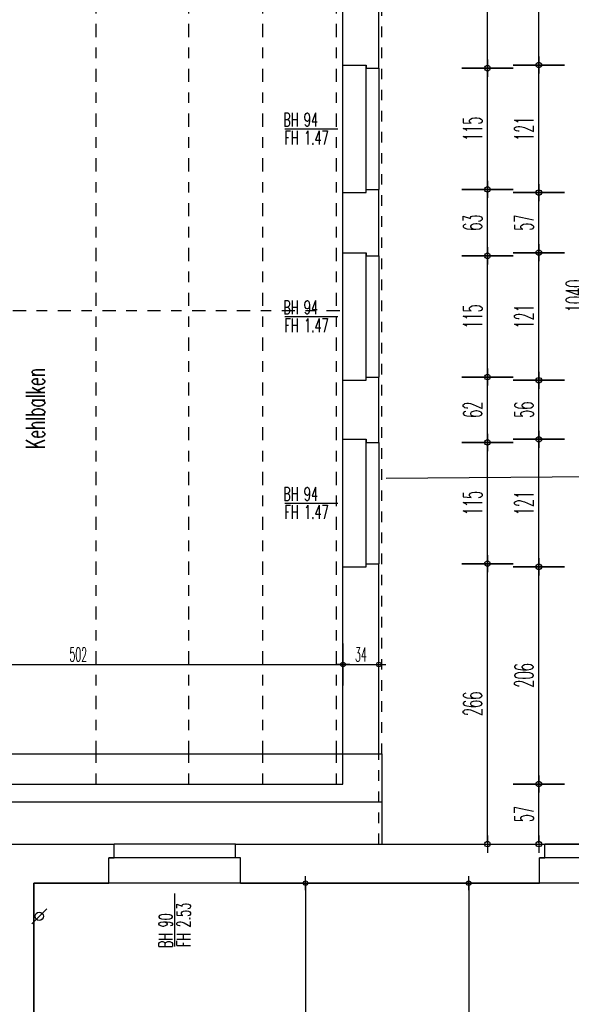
# Model space of a CAD drawing. Extents: x -14.3 to 68.8, y -3.9 to 57.4.
# Tile 18 of 46: x 28.3 to 33.5, y 9.3 to 18.6. Entities that reach past the tile are written whole.
import ezdxf
from ezdxf.enums import TextEntityAlignment as Align

# ---------------------------------------------------------------- set-up
doc = ezdxf.new("R2010")
doc.units = 0
doc.header["$LTSCALE"] = 0.25
doc.header["$MEASUREMENT"] = 0
doc.header["$PDMODE"] = 34
doc.header["$PDSIZE"] = 0.06
for name, pattern in [('BOS_PUNKT', [0.18, 0, -0.18]), ('BOS_STRICH', [0.4, 0.2, -0.2]), ('STRICHPUNKT', [1, 0.5, -0.25, 0, -0.25])]:
    doc.linetypes.add(name, pattern=pattern)
doc.layers.get('0').update_dxf_attribs({"color": 30, "linetype": 'CONTINUOUS'})
doc.layers.get('DEFPOINTS').update_dxf_attribs({"linetype": 'CONTINUOUS'})
for name, color, linetype in [('01BEM-A', 7, 'CONTINUOUS'), ('01BEM-FEN', 7, 'CONTINUOUS'), ('01BEM-I', 7, 'CONTINUOUS'), ('01DCH', 3, 'CONTINUOUS'), ('01DCH-S', 7, 'CONTINUOUS'), ('01DCH-U', 7, 'BOS_PUNKT'), ('01FEN', 4, 'CONTINUOUS'), ('01FLA-NGF', 1, 'CONTINUOUS'), ('01FLA-POLY1', 1, 'CONTINUOUS'), ('01TGA-STG', 4, 'CONTINUOUS'), ('01TXT', 7, 'CONTINUOUS'), ('01WAN', 3, 'CONTINUOUS'), ('01WAN-S', 7, 'CONTINUOUS'), ('01WAN-UZ', 7, 'BOS_PUNKT'), ('01WAN-V', 3, 'BOS_STRICH')]:
    doc.layers.add(name, color=color, linetype=linetype)
doc.styles.add('BOS', font='romans.shx', dxfattribs={"width": 0.6})
doc.styles.add('BOS-BEM', font='romans.shx', dxfattribs={"width": 0.5})
doc.dimstyles.new('BOS-130', dxfattribs={"dimscale": 0.001, "dimtxt": 130, "dimasz": 10.666667, "dimexe": 1.8, "dimexo": 0.1, "dimgap": 30, "dimtad": 1, "dimdec": 4, "dimlfac": 100, "dimrnd": 0.5, "dimzin": 12, "dimtxsty": 'BOS-BEM', "dimblk1": 'BOS-BEM', "dimblk2": 'BOS-BEM', "dimsah": 1, "dimcen": 1.5, "dimse1": 1, "dimse2": 1, "dimclrd": 256, "dimclre": 256, "dimclrt": 256, "dimazin": 3, "dimtfac": 1, "dimtdec": 4, "dimtmove": 0, "dimatfit": 3, "dimtvp": 1.2, "dimtolj": 1, "dimtzin": 0})
doc.dimstyles.new('BOS-180', dxfattribs={"dimscale": 0.001, "dimtxt": 180, "dimasz": 13, "dimexe": 1.8, "dimexo": 0.1, "dimgap": 50, "dimtad": 1, "dimdec": 4, "dimlfac": 100, "dimrnd": 0.5, "dimzin": 12, "dimtxsty": 'BOS-BEM', "dimblk1": 'BOS-BEM', "dimblk2": 'BOS-BEM', "dimsah": 1, "dimcen": 1.5, "dimse1": 1, "dimse2": 1, "dimclrd": 256, "dimclre": 256, "dimclrt": 256, "dimazin": 3, "dimtfac": 1, "dimtdec": 4, "dimtmove": 0, "dimatfit": 3, "dimtvp": 1.2, "dimtolj": 1, "dimtzin": 0})

# ---------------------------------------------------------------- blocks, each defined once
blk = doc.blocks.new('BL_TGA-STGL')
blk.add_line((-0.0707, -0.0707), (0.0707, 0.0707))
blk.add_circle((0, 0), 0.04)
blk = doc.blocks.new('BOS-BEM')
for p, q in [((0, -18.75), (0, 18.75)), ((-6.25, 0), (6.25, 0))]:
    blk.add_line(p, q)
blk.add_circle((0, 0), 2)
blk = doc.blocks.new('*D806')
at = {"layer": '01BEM-A'}
blk.add_line((48.7809, -2.4625), (-4.007, -2.4625), dxfattribs=at)
at = {"layer": 'DEFPOINTS', "color": 0}
for p in [(48.7939, 10.7069), (-4.02, 1.57), (-4.02, -2.4625)]:
    blk.add_point(p, dxfattribs=at)
at = {"layer": '01BEM-A', "xscale": 0.013, "yscale": 0.013, "zscale": 0.013, "rotation": 180}
blk.add_blockref('BOS-BEM', (-4.02, -2.4625), dxfattribs=at)
at = {"layer": '01BEM-A', "xscale": 0.013, "yscale": 0.013, "zscale": 0.013}
blk.add_blockref('BOS-BEM', (48.7939, -2.4625), dxfattribs=at)
at = {"layer": '01BEM-A', "insert": (22.3869, -2.3225), "char_height": 0.18, "attachment_point": 5, "style": 'BOS-BEM'}
blk.add_mtext('\\A1;5281.5', dxfattribs=at)
blk = doc.blocks.new('*D1061')
at = {"layer": '01BEM-A'}
blk.add_line((27.488, 25.5727), (29.147, 25.5727), dxfattribs=at)
at = {"layer": 'DEFPOINTS', "color": 0}
for p in [(29.16, 25.5727), (27.475, 10.81), (29.16, 10.81)]:
    blk.add_point(p, dxfattribs=at)
at = {"layer": '01BEM-A', "xscale": 0.013, "yscale": 0.013, "zscale": 0.013, "rotation": 180}
blk.add_blockref('BOS-BEM', (27.475, 25.5727), dxfattribs=at)
at = {"layer": '01BEM-A', "xscale": 0.013, "yscale": 0.013, "zscale": 0.013}
blk.add_blockref('BOS-BEM', (29.16, 25.5727), dxfattribs=at)
at = {"layer": '01BEM-A', "insert": (28.3175, 25.7127), "char_height": 0.18, "attachment_point": 5, "style": 'BOS-BEM'}
blk.add_mtext('\\A1;168.5', dxfattribs=at)
blk = doc.blocks.new('*D1060')
at = {"layer": '01BEM-A'}
blk.add_line((29.173, 25.5727), (30.297, 25.5727), dxfattribs=at)
at = {"layer": 'DEFPOINTS', "color": 0}
for p in [(30.31, 25.5727), (29.16, 10.81), (30.31, 10.81)]:
    blk.add_point(p, dxfattribs=at)
at = {"layer": '01BEM-A', "xscale": 0.013, "yscale": 0.013, "zscale": 0.013, "rotation": 180}
blk.add_blockref('BOS-BEM', (29.16, 25.5727), dxfattribs=at)
at = {"layer": '01BEM-A', "xscale": 0.013, "yscale": 0.013, "zscale": 0.013}
blk.add_blockref('BOS-BEM', (30.31, 25.5727), dxfattribs=at)
at = {"layer": '01BEM-A', "insert": (29.735, 25.7127), "char_height": 0.18, "attachment_point": 5, "style": 'BOS-BEM'}
blk.add_mtext('\\A1;115', dxfattribs=at)
blk = doc.blocks.new('*D980')
at = {"layer": '01BEM-A'}
blk.add_line((30.323, 25.5727), (33.232, 25.5727), dxfattribs=at)
at = {"layer": 'DEFPOINTS', "color": 0}
for p in [(33.245, 25.5727), (30.31, 10.81), (33.245, 10.81)]:
    blk.add_point(p, dxfattribs=at)
at = {"layer": '01BEM-A', "xscale": 0.013, "yscale": 0.013, "zscale": 0.013, "rotation": 180}
blk.add_blockref('BOS-BEM', (30.31, 25.5727), dxfattribs=at)
at = {"layer": '01BEM-A', "xscale": 0.013, "yscale": 0.013, "zscale": 0.013}
blk.add_blockref('BOS-BEM', (33.245, 25.5727), dxfattribs=at)
at = {"layer": '01BEM-A', "insert": (31.7775, 25.7127), "char_height": 0.18, "attachment_point": 5, "style": 'BOS-BEM'}
blk.add_mtext('\\A1;293.5', dxfattribs=at)
blk = doc.blocks.new('*D979')
at = {"layer": '01BEM-A'}
blk.add_line((33.258, 25.5727), (34.382, 25.5727), dxfattribs=at)
at = {"layer": 'DEFPOINTS', "color": 0}
for p in [(34.395, 25.5727), (33.245, 10.81), (34.395, 10.81)]:
    blk.add_point(p, dxfattribs=at)
at = {"layer": '01BEM-A', "xscale": 0.013, "yscale": 0.013, "zscale": 0.013, "rotation": 180}
blk.add_blockref('BOS-BEM', (33.245, 25.5727), dxfattribs=at)
at = {"layer": '01BEM-A', "xscale": 0.013, "yscale": 0.013, "zscale": 0.013}
blk.add_blockref('BOS-BEM', (34.395, 25.5727), dxfattribs=at)
at = {"layer": '01BEM-A', "insert": (33.82, 25.7127), "char_height": 0.18, "attachment_point": 5, "style": 'BOS-BEM'}
blk.add_mtext('\\A1;115', dxfattribs=at)
blk = doc.blocks.new('*D1049')
at = {"layer": '01BEM-A'}
blk.add_line((28.153, 26.0602), (28.387, 26.0602), dxfattribs=at)
at = {"layer": 'DEFPOINTS', "color": 0}
for p in [(28.4, 26.0602), (28.14, 10.44), (28.4, 10.44)]:
    blk.add_point(p, dxfattribs=at)
at = {"layer": '01BEM-A', "xscale": 0.013, "yscale": 0.013, "zscale": 0.013, "rotation": 180}
blk.add_blockref('BOS-BEM', (28.14, 26.0602), dxfattribs=at)
at = {"layer": '01BEM-A', "xscale": 0.013, "yscale": 0.013, "zscale": 0.013}
blk.add_blockref('BOS-BEM', (28.4, 26.0602), dxfattribs=at)
at = {"layer": '01BEM-A', "insert": (28.27, 26.2002), "char_height": 0.18, "attachment_point": 5, "style": 'BOS-BEM'}
blk.add_mtext('\\A1;26', dxfattribs=at)
blk = doc.blocks.new('*D1048')
at = {"layer": '01BEM-A'}
blk.add_line((28.413, 26.0602), (29.097, 26.0602), dxfattribs=at)
at = {"layer": 'DEFPOINTS', "color": 0}
for p in [(29.11, 26.0602), (28.4, 10.44), (29.11, 10.44)]:
    blk.add_point(p, dxfattribs=at)
at = {"layer": '01BEM-A', "xscale": 0.013, "yscale": 0.013, "zscale": 0.013, "rotation": 180}
blk.add_blockref('BOS-BEM', (28.4, 26.0602), dxfattribs=at)
at = {"layer": '01BEM-A', "xscale": 0.013, "yscale": 0.013, "zscale": 0.013}
blk.add_blockref('BOS-BEM', (29.11, 26.0602), dxfattribs=at)
at = {"layer": '01BEM-A', "insert": (28.755, 26.2002), "char_height": 0.18, "attachment_point": 5, "style": 'BOS-BEM'}
blk.add_mtext('\\A1;71', dxfattribs=at)
blk = doc.blocks.new('*D1047')
at = {"layer": '01BEM-A'}
blk.add_line((29.123, 26.0602), (30.347, 26.0602), dxfattribs=at)
at = {"layer": 'DEFPOINTS', "color": 0}
for p in [(30.36, 26.0602), (29.11, 10.44), (30.36, 10.44)]:
    blk.add_point(p, dxfattribs=at)
at = {"layer": '01BEM-A', "xscale": 0.013, "yscale": 0.013, "zscale": 0.013, "rotation": 180}
blk.add_blockref('BOS-BEM', (29.11, 26.0602), dxfattribs=at)
at = {"layer": '01BEM-A', "xscale": 0.013, "yscale": 0.013, "zscale": 0.013}
blk.add_blockref('BOS-BEM', (30.36, 26.0602), dxfattribs=at)
at = {"layer": '01BEM-A', "insert": (29.735, 26.2002), "char_height": 0.18, "attachment_point": 5, "style": 'BOS-BEM'}
blk.add_mtext('\\A1;125', dxfattribs=at)
blk = doc.blocks.new('*D978')
at = {"layer": '01BEM-A'}
blk.add_line((30.373, 26.0602), (33.182, 26.0602), dxfattribs=at)
at = {"layer": 'DEFPOINTS', "color": 0}
for p in [(33.195, 26.0602), (30.36, 10.44), (33.195, 10.44)]:
    blk.add_point(p, dxfattribs=at)
at = {"layer": '01BEM-A', "xscale": 0.013, "yscale": 0.013, "zscale": 0.013, "rotation": 180}
blk.add_blockref('BOS-BEM', (30.36, 26.0602), dxfattribs=at)
at = {"layer": '01BEM-A', "xscale": 0.013, "yscale": 0.013, "zscale": 0.013}
blk.add_blockref('BOS-BEM', (33.195, 26.0602), dxfattribs=at)
at = {"layer": '01BEM-A', "insert": (31.7775, 26.2002), "char_height": 0.18, "attachment_point": 5, "style": 'BOS-BEM'}
blk.add_mtext('\\A1;283.5', dxfattribs=at)
blk = doc.blocks.new('*D977')
at = {"layer": '01BEM-A'}
blk.add_line((33.208, 26.0602), (34.432, 26.0602), dxfattribs=at)
at = {"layer": 'DEFPOINTS', "color": 0}
for p in [(34.445, 26.0602), (33.195, 10.44), (34.445, 10.44)]:
    blk.add_point(p, dxfattribs=at)
at = {"layer": '01BEM-A', "xscale": 0.013, "yscale": 0.013, "zscale": 0.013, "rotation": 180}
blk.add_blockref('BOS-BEM', (33.195, 26.0602), dxfattribs=at)
at = {"layer": '01BEM-A', "xscale": 0.013, "yscale": 0.013, "zscale": 0.013}
blk.add_blockref('BOS-BEM', (34.445, 26.0602), dxfattribs=at)
at = {"layer": '01BEM-A', "insert": (33.82, 26.2002), "char_height": 0.18, "attachment_point": 5, "style": 'BOS-BEM'}
blk.add_mtext('\\A1;125', dxfattribs=at)
blk = doc.blocks.new('*D976')
at = {"layer": '01BEM-A'}
blk.add_line((0.013, 26.5477), (36.117, 26.5477), dxfattribs=at)
at = {"layer": 'DEFPOINTS', "color": 0}
for p in [(36.13, 26.5477), (36.13, 10.81), (0, 9.02)]:
    blk.add_point(p, dxfattribs=at)
at = {"layer": '01BEM-A', "xscale": 0.013, "yscale": 0.013, "zscale": 0.013, "rotation": 180}
blk.add_blockref('BOS-BEM', (0, 26.5477), dxfattribs=at)
at = {"layer": '01BEM-A', "xscale": 0.013, "yscale": 0.013, "zscale": 0.013}
blk.add_blockref('BOS-BEM', (36.13, 26.5477), dxfattribs=at)
at = {"layer": '01BEM-A', "insert": (18.065, 26.6877), "char_height": 0.18, "attachment_point": 5, "style": 'BOS-BEM'}
blk.add_mtext('\\A1;3613', dxfattribs=at)
blk = doc.blocks.new('*D791')
at = {"layer": '01BEM-A'}
blk.add_line((-4.007, 27.0352), (36.117, 27.0352), dxfattribs=at)
at = {"layer": 'DEFPOINTS', "color": 0}
for p in [(36.13, 27.0352), (36.13, 10.81), (-4.02, 9.02)]:
    blk.add_point(p, dxfattribs=at)
at = {"layer": '01BEM-A', "xscale": 0.013, "yscale": 0.013, "zscale": 0.013, "rotation": 180}
blk.add_blockref('BOS-BEM', (-4.02, 27.0352), dxfattribs=at)
at = {"layer": '01BEM-A', "xscale": 0.013, "yscale": 0.013, "zscale": 0.013}
blk.add_blockref('BOS-BEM', (36.13, 27.0352), dxfattribs=at)
at = {"layer": '01BEM-A', "insert": (16.055, 27.1752), "char_height": 0.18, "attachment_point": 5, "style": 'BOS-BEM'}
blk.add_mtext('\\A1;4015', dxfattribs=at)
blk = doc.blocks.new('*D975')
at = {"layer": '01BEM-A'}
blk.add_line((33.675, 10.823), (33.675, 21.197), dxfattribs=at)
at = {"layer": 'DEFPOINTS', "color": 0}
for p in [(31.67, 21.21), (33.675, 21.21), (31.67, 10.81)]:
    blk.add_point(p, dxfattribs=at)
at = {"layer": '01BEM-A', "xscale": 0.013, "yscale": 0.013, "zscale": 0.013}
for p, rotation in [((33.675, 21.21), 90), ((33.675, 10.81), 270)]:
    blk.add_blockref('BOS-BEM', p, dxfattribs=dict(at, rotation=rotation))
at = {"layer": '01BEM-A', "insert": (33.535, 16.01), "char_height": 0.18, "attachment_point": 5, "rotation": 90, "style": 'BOS-BEM'}
blk.add_mtext('\\A1;1040', dxfattribs=at)
blk = doc.blocks.new('*D1084')
at = {"layer": '01BEM-A'}
blk.add_line((32.7, 10.823), (32.7, 13.457), dxfattribs=at)
at = {"layer": 'DEFPOINTS', "color": 0}
for p in [(31.67, 13.47), (32.7, 13.47), (31.67, 10.81)]:
    blk.add_point(p, dxfattribs=at)
at = {"layer": '01BEM-A', "xscale": 0.013, "yscale": 0.013, "zscale": 0.013}
for p, rotation in [((32.7, 13.47), 90), ((32.7, 10.81), 270)]:
    blk.add_blockref('BOS-BEM', p, dxfattribs=dict(at, rotation=rotation))
at = {"layer": '01BEM-A', "insert": (32.56, 12.14), "char_height": 0.18, "attachment_point": 5, "rotation": 90, "style": 'BOS-BEM'}
blk.add_mtext('\\A1;266', dxfattribs=at)
blk = doc.blocks.new('*D1103')
at = {"layer": '01BEM-A'}
blk.add_line((32.7, 13.483), (32.7, 14.607), dxfattribs=at)
at = {"layer": 'DEFPOINTS', "color": 0}
for p in [(31.67, 14.62), (32.7, 14.62), (31.67, 13.47)]:
    blk.add_point(p, dxfattribs=at)
at = {"layer": '01BEM-A', "xscale": 0.013, "yscale": 0.013, "zscale": 0.013}
for p, rotation in [((32.7, 14.62), 90), ((32.7, 13.47), 270)]:
    blk.add_blockref('BOS-BEM', p, dxfattribs=dict(at, rotation=rotation))
at = {"layer": '01BEM-A', "insert": (32.56, 14.045), "char_height": 0.18, "attachment_point": 5, "rotation": 90, "style": 'BOS-BEM'}
blk.add_mtext('\\A1;115', dxfattribs=at)
blk = doc.blocks.new('*D1102')
at = {"layer": '01BEM-A'}
blk.add_line((32.7, 14.633), (32.7, 15.227), dxfattribs=at)
at = {"layer": 'DEFPOINTS', "color": 0}
for p in [(31.67, 15.24), (32.7, 15.24), (31.67, 14.62)]:
    blk.add_point(p, dxfattribs=at)
at = {"layer": '01BEM-A', "xscale": 0.013, "yscale": 0.013, "zscale": 0.013}
for p, rotation in [((32.7, 15.24), 90), ((32.7, 14.62), 270)]:
    blk.add_blockref('BOS-BEM', p, dxfattribs=dict(at, rotation=rotation))
at = {"layer": '01BEM-A', "insert": (32.56, 14.93), "char_height": 0.18, "attachment_point": 5, "rotation": 90, "style": 'BOS-BEM'}
blk.add_mtext('\\A1;62', dxfattribs=at)
blk = doc.blocks.new('*D1101')
at = {"layer": '01BEM-A'}
blk.add_line((32.7, 15.253), (32.7, 16.377), dxfattribs=at)
at = {"layer": 'DEFPOINTS', "color": 0}
for p in [(31.67, 16.39), (32.7, 16.39), (31.67, 15.24)]:
    blk.add_point(p, dxfattribs=at)
at = {"layer": '01BEM-A', "xscale": 0.013, "yscale": 0.013, "zscale": 0.013}
for p, rotation in [((32.7, 16.39), 90), ((32.7, 15.24), 270)]:
    blk.add_blockref('BOS-BEM', p, dxfattribs=dict(at, rotation=rotation))
at = {"layer": '01BEM-A', "insert": (32.56, 15.815), "char_height": 0.18, "attachment_point": 5, "rotation": 90, "style": 'BOS-BEM'}
blk.add_mtext('\\A1;115', dxfattribs=at)
blk = doc.blocks.new('*D1100')
at = {"layer": '01BEM-A'}
blk.add_line((32.7, 16.403), (32.7, 17.007), dxfattribs=at)
at = {"layer": 'DEFPOINTS', "color": 0}
for p in [(31.67, 17.02), (32.7, 17.02), (31.67, 16.39)]:
    blk.add_point(p, dxfattribs=at)
at = {"layer": '01BEM-A', "xscale": 0.013, "yscale": 0.013, "zscale": 0.013}
for p, rotation in [((32.7, 17.02), 90), ((32.7, 16.39), 270)]:
    blk.add_blockref('BOS-BEM', p, dxfattribs=dict(at, rotation=rotation))
at = {"layer": '01BEM-A', "insert": (32.56, 16.705), "char_height": 0.18, "attachment_point": 5, "rotation": 90, "style": 'BOS-BEM'}
blk.add_mtext('\\A1;63', dxfattribs=at)
blk = doc.blocks.new('*D1046')
at = {"layer": '01BEM-A'}
blk.add_line((32.7, 17.033), (32.7, 18.157), dxfattribs=at)
at = {"layer": 'DEFPOINTS', "color": 0}
for p in [(31.67, 18.17), (32.7, 18.17), (31.67, 17.02)]:
    blk.add_point(p, dxfattribs=at)
at = {"layer": '01BEM-A', "xscale": 0.013, "yscale": 0.013, "zscale": 0.013}
for p, rotation in [((32.7, 18.17), 90), ((32.7, 17.02), 270)]:
    blk.add_blockref('BOS-BEM', p, dxfattribs=dict(at, rotation=rotation))
at = {"layer": '01BEM-A', "insert": (32.56, 17.595), "char_height": 0.18, "attachment_point": 5, "rotation": 90, "style": 'BOS-BEM'}
blk.add_mtext('\\A1;115', dxfattribs=at)
blk = doc.blocks.new('*D1109')
at = {"layer": '01BEM-A'}
blk.add_line((32.7, 18.183), (32.7, 21.197), dxfattribs=at)
at = {"layer": 'DEFPOINTS', "color": 0}
for p in [(31.67, 21.21), (32.7, 21.21), (31.67, 18.17)]:
    blk.add_point(p, dxfattribs=at)
at = {"layer": '01BEM-A', "xscale": 0.013, "yscale": 0.013, "zscale": 0.013}
for p, rotation in [((32.7, 21.21), 90), ((32.7, 18.17), 270)]:
    blk.add_blockref('BOS-BEM', p, dxfattribs=dict(at, rotation=rotation))
at = {"layer": '01BEM-A', "insert": (32.56, 19.69), "char_height": 0.18, "attachment_point": 5, "rotation": 90, "style": 'BOS-BEM'}
blk.add_mtext('\\A1;304', dxfattribs=at)
blk = doc.blocks.new('*D974')
at = {"layer": '01BEM-A'}
blk.add_line((33.1875, 10.823), (33.1875, 11.367), dxfattribs=at)
at = {"layer": 'DEFPOINTS', "color": 0}
for p in [(31.33, 11.38), (33.1875, 11.38), (31.67, 10.81)]:
    blk.add_point(p, dxfattribs=at)
at = {"layer": '01BEM-A', "xscale": 0.013, "yscale": 0.013, "zscale": 0.013}
for p, rotation in [((33.1875, 11.38), 90), ((33.1875, 10.81), 270)]:
    blk.add_blockref('BOS-BEM', p, dxfattribs=dict(at, rotation=rotation))
at = {"layer": '01BEM-A', "insert": (33.0475, 11.095), "char_height": 0.18, "attachment_point": 5, "rotation": 90, "style": 'BOS-BEM'}
blk.add_mtext('\\A1;57', dxfattribs=at)
blk = doc.blocks.new('*D973')
at = {"layer": '01BEM-A'}
blk.add_line((33.1875, 11.393), (33.1875, 13.427), dxfattribs=at)
at = {"layer": 'DEFPOINTS', "color": 0}
for p in [(31.33, 13.44), (33.1875, 13.44), (31.33, 11.38)]:
    blk.add_point(p, dxfattribs=at)
at = {"layer": '01BEM-A', "xscale": 0.013, "yscale": 0.013, "zscale": 0.013}
for p, rotation in [((33.1875, 13.44), 90), ((33.1875, 11.38), 270)]:
    blk.add_blockref('BOS-BEM', p, dxfattribs=dict(at, rotation=rotation))
at = {"layer": '01BEM-A', "insert": (33.0475, 12.41), "char_height": 0.18, "attachment_point": 5, "rotation": 90, "style": 'BOS-BEM'}
blk.add_mtext('\\A1;206', dxfattribs=at)
blk = doc.blocks.new('*D972')
at = {"layer": '01BEM-A'}
blk.add_line((33.1875, 13.453), (33.1875, 14.637), dxfattribs=at)
at = {"layer": 'DEFPOINTS', "color": 0}
for p in [(31.33, 14.65), (33.1875, 14.65), (31.33, 13.44)]:
    blk.add_point(p, dxfattribs=at)
at = {"layer": '01BEM-A', "xscale": 0.013, "yscale": 0.013, "zscale": 0.013}
for p, rotation in [((33.1875, 14.65), 90), ((33.1875, 13.44), 270)]:
    blk.add_blockref('BOS-BEM', p, dxfattribs=dict(at, rotation=rotation))
at = {"layer": '01BEM-A', "insert": (33.0475, 14.045), "char_height": 0.18, "attachment_point": 5, "rotation": 90, "style": 'BOS-BEM'}
blk.add_mtext('\\A1;121', dxfattribs=at)
blk = doc.blocks.new('*D971')
at = {"layer": '01BEM-A'}
blk.add_line((33.1875, 14.663), (33.1875, 15.197), dxfattribs=at)
at = {"layer": 'DEFPOINTS', "color": 0}
for p in [(31.33, 15.21), (33.1875, 15.21), (31.33, 14.65)]:
    blk.add_point(p, dxfattribs=at)
at = {"layer": '01BEM-A', "xscale": 0.013, "yscale": 0.013, "zscale": 0.013}
for p, rotation in [((33.1875, 15.21), 90), ((33.1875, 14.65), 270)]:
    blk.add_blockref('BOS-BEM', p, dxfattribs=dict(at, rotation=rotation))
at = {"layer": '01BEM-A', "insert": (33.0475, 14.93), "char_height": 0.18, "attachment_point": 5, "rotation": 90, "style": 'BOS-BEM'}
blk.add_mtext('\\A1;56', dxfattribs=at)
blk = doc.blocks.new('*D970')
at = {"layer": '01BEM-A'}
blk.add_line((33.1875, 15.223), (33.1875, 16.407), dxfattribs=at)
at = {"layer": 'DEFPOINTS', "color": 0}
for p in [(31.33, 16.42), (33.1875, 16.42), (31.33, 15.21)]:
    blk.add_point(p, dxfattribs=at)
at = {"layer": '01BEM-A', "xscale": 0.013, "yscale": 0.013, "zscale": 0.013}
for p, rotation in [((33.1875, 16.42), 90), ((33.1875, 15.21), 270)]:
    blk.add_blockref('BOS-BEM', p, dxfattribs=dict(at, rotation=rotation))
at = {"layer": '01BEM-A', "insert": (33.0475, 15.815), "char_height": 0.18, "attachment_point": 5, "rotation": 90, "style": 'BOS-BEM'}
blk.add_mtext('\\A1;121', dxfattribs=at)
blk = doc.blocks.new('*D969')
at = {"layer": '01BEM-A'}
blk.add_line((33.1875, 16.433), (33.1875, 16.977), dxfattribs=at)
at = {"layer": 'DEFPOINTS', "color": 0}
for p in [(31.33, 16.99), (33.1875, 16.99), (31.33, 16.42)]:
    blk.add_point(p, dxfattribs=at)
at = {"layer": '01BEM-A', "xscale": 0.013, "yscale": 0.013, "zscale": 0.013}
for p, rotation in [((33.1875, 16.99), 90), ((33.1875, 16.42), 270)]:
    blk.add_blockref('BOS-BEM', p, dxfattribs=dict(at, rotation=rotation))
at = {"layer": '01BEM-A', "insert": (33.0475, 16.705), "char_height": 0.18, "attachment_point": 5, "rotation": 90, "style": 'BOS-BEM'}
blk.add_mtext('\\A1;57', dxfattribs=at)
blk = doc.blocks.new('*D968')
at = {"layer": '01BEM-A'}
blk.add_line((33.1875, 17.003), (33.1875, 18.187), dxfattribs=at)
at = {"layer": 'DEFPOINTS', "color": 0}
for p in [(31.33, 18.2), (33.1875, 18.2), (31.33, 16.99)]:
    blk.add_point(p, dxfattribs=at)
at = {"layer": '01BEM-A', "xscale": 0.013, "yscale": 0.013, "zscale": 0.013}
for p, rotation in [((33.1875, 18.2), 90), ((33.1875, 16.99), 270)]:
    blk.add_blockref('BOS-BEM', p, dxfattribs=dict(at, rotation=rotation))
at = {"layer": '01BEM-A', "insert": (33.0475, 17.595), "char_height": 0.18, "attachment_point": 5, "rotation": 90, "style": 'BOS-BEM'}
blk.add_mtext('\\A1;121', dxfattribs=at)
blk = doc.blocks.new('*D967')
at = {"layer": '01BEM-A'}
blk.add_line((33.1875, 18.213), (33.1875, 20.867), dxfattribs=at)
at = {"layer": 'DEFPOINTS', "color": 0}
for p in [(31.33, 20.88), (33.1875, 20.88), (31.33, 18.2)]:
    blk.add_point(p, dxfattribs=at)
at = {"layer": '01BEM-A', "xscale": 0.013, "yscale": 0.013, "zscale": 0.013}
for p, rotation in [((33.1875, 20.88), 90), ((33.1875, 18.2), 270)]:
    blk.add_blockref('BOS-BEM', p, dxfattribs=dict(at, rotation=rotation))
at = {"layer": '01BEM-A', "insert": (33.0475, 19.54), "char_height": 0.18, "attachment_point": 5, "rotation": 90, "style": 'BOS-BEM'}
blk.add_mtext('\\A1;268', dxfattribs=at)
blk = doc.blocks.new('*D1091')
at = {"layer": '01BEM-I'}
blk.add_line((30.9757, 10.4293), (30.9757, 5.7407), dxfattribs=at)
at = {"layer": 'DEFPOINTS', "color": 0}
for p in [(30.36, 10.44), (29.52, 5.73), (30.9757, 5.73)]:
    blk.add_point(p, dxfattribs=at)
at = {"layer": '01BEM-I', "xscale": 0.01066666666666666, "yscale": 0.01066666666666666, "zscale": 0.01066666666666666}
for p, rotation in [((30.9757, 10.44), 90), ((30.9757, 5.73), 270)]:
    blk.add_blockref('BOS-BEM', p, dxfattribs=dict(at, rotation=rotation))
at = {"layer": '01BEM-I', "insert": (30.8807, 8.085), "char_height": 0.13, "attachment_point": 5, "rotation": 90, "style": 'BOS-BEM'}
blk.add_mtext('\\A1;471', dxfattribs=at)
blk = doc.blocks.new('*D1085')
at = {"layer": '01BEM-I'}
blk.add_line((32.5226, 10.4293), (32.5226, 5.8007), dxfattribs=at)
at = {"layer": 'DEFPOINTS', "color": 0}
for p in [(28.4, 10.44), (32.5226, 5.79), (32.68, 5.79)]:
    blk.add_point(p, dxfattribs=at)
at = {"layer": '01BEM-I', "xscale": 0.01066666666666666, "yscale": 0.01066666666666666, "zscale": 0.01066666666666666}
for p, rotation in [((32.5226, 10.44), 90), ((32.5226, 5.79), 270)]:
    blk.add_blockref('BOS-BEM', p, dxfattribs=dict(at, rotation=rotation))
at = {"layer": '01BEM-I', "insert": (32.4276, 8.115), "char_height": 0.13, "attachment_point": 5, "rotation": 90, "style": 'BOS-BEM'}
blk.add_mtext('\\A1;465', dxfattribs=at)
blk = doc.blocks.new('*D1094')
at = {"layer": '01BEM-I'}
blk.add_line((26.3207, 12.5134), (31.3193, 12.5134), dxfattribs=at)
at = {"layer": 'DEFPOINTS', "color": 0}
for p in [(26.31, 14.6), (31.33, 13.3394), (31.33, 12.5134)]:
    blk.add_point(p, dxfattribs=at)
at = {"layer": '01BEM-I', "xscale": 0.01066666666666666, "yscale": 0.01066666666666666, "zscale": 0.01066666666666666, "rotation": 180}
blk.add_blockref('BOS-BEM', (26.31, 12.5134), dxfattribs=at)
at = {"layer": '01BEM-I', "xscale": 0.01066666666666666, "yscale": 0.01066666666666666, "zscale": 0.01066666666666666}
blk.add_blockref('BOS-BEM', (31.33, 12.5134), dxfattribs=at)
at = {"layer": '01BEM-I', "insert": (28.82, 12.6084), "char_height": 0.13, "attachment_point": 5, "style": 'BOS-BEM'}
blk.add_mtext('\\A1;502', dxfattribs=at)
blk = doc.blocks.new('*D1099')
at = {"layer": '01BEM-I'}
blk.add_line((31.3407, 12.5134), (31.6593, 12.5134), dxfattribs=at)
at = {"layer": 'DEFPOINTS', "color": 0}
for p in [(31.33, 13.3394), (31.67, 13.3394), (31.67, 12.5134)]:
    blk.add_point(p, dxfattribs=at)
at = {"layer": '01BEM-I', "xscale": 0.01066666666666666, "yscale": 0.01066666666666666, "zscale": 0.01066666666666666, "rotation": 180}
blk.add_blockref('BOS-BEM', (31.33, 12.5134), dxfattribs=at)
at = {"layer": '01BEM-I', "xscale": 0.01066666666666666, "yscale": 0.01066666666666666, "zscale": 0.01066666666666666}
blk.add_blockref('BOS-BEM', (31.67, 12.5134), dxfattribs=at)
at = {"layer": '01BEM-I', "insert": (31.5, 12.6084), "char_height": 0.13, "attachment_point": 5, "style": 'BOS-BEM'}
blk.add_mtext('\\A1;34', dxfattribs=at)

msp = doc.modelspace()

# ---------------------------------------------------------------- linework, layer by layer
at = {"layer": '01BEM-FEN', "linetype": 'BYBLOCK'}
for p, q in [((30.78, 17.594999), (31.28, 17.594999)), ((30.78, 15.814999), (31.28, 15.814999)), ((30.78, 14.044999), (31.28, 14.044999)), ((29.735, 9.84), (29.735, 10.34))]:
    msp.add_line(p, q, dxfattribs=at)
at = {"layer": '01DCH'}
msp.add_line((0, 11.6651701), (31.7, 11.6651701), dxfattribs=at)
at = {"layer": '01DCH-S'}
for p, q in [((31.7, 11.6651701), (31.7, 11.21)), ((0, 11.21), (31.7, 11.21)), ((31.7, 11.21), (31.7, 10.81))]:
    msp.add_line(p, q, dxfattribs=at)
at = {"layer": '01DCH-U'}
msp.add_line((31.7, 11.6651701), (31.7, 20.8299377), dxfattribs=at)
at = {"layer": '01FEN'}
for p, q in [((31.55, 16.989999), (31.55, 18.199999)), ((31.55, 15.209999), (31.55, 16.419999)), ((31.55, 13.439999), (31.55, 14.649999)), ((30.36, 10.68), (29.11, 10.68)), ((34.445, 10.68), (33.195, 10.68))]:
    msp.add_line(p, q, dxfattribs=at)
at = {"layer": '01FLA-NGF'}
msp.add_lwpolyline([(25.04, 11.379999), (31.33, 11.379999), (31.33, 13.439999), (31.33, 14.649999), (31.33, 15.209999), (31.33, 16.419999), (31.33, 16.989999), (31.33, 18.199999), (31.33, 20.879999)], dxfattribs=at)
at = {"layer": '01FLA-POLY1'}
msp.add_lwpolyline([(34.445, 10.44), (33.195, 10.44), (30.36, 10.44), (29.11, 10.44), (28.4, 10.44), (28.4, 7.85)], dxfattribs=at)
at = {"layer": '01WAN'}
for p, q in [((31.33, 18.199999), (31.33, 20.0748299)), ((31.67, 18.169999), (31.67, 20.0748299)), ((31.67, 16.389999), (31.67, 17.019999)), ((31.33, 16.419999), (31.33, 16.989999)), ((31.67, 14.619999), (31.67, 15.239999)), ((31.33, 14.649999), (31.33, 15.209999)), ((31.67, 11.6651701), (31.67, 13.469999)), ((31.33, 11.6651701), (31.33, 13.439999)), ((27.475, 10.81), (29.16, 10.81)), ((30.31, 10.81), (33.245, 10.81)), ((28.4, 7.85), (28.4, 10.44)), ((28.4, 10.44), (29.11, 10.44)), ((30.36, 10.44), (33.195, 10.44))]:
    msp.add_line(p, q, dxfattribs=at)
for points in [[(31.33, 18.199999), (31.55, 18.199999), (31.55, 18.169999), (31.67, 18.169999)], [(31.33, 16.989999), (31.55, 16.989999), (31.55, 17.019999), (31.67, 17.019999)], [(31.33, 16.419999), (31.55, 16.419999), (31.55, 16.389999), (31.67, 16.389999)], [(31.33, 15.209999), (31.55, 15.209999), (31.55, 15.239999), (31.67, 15.239999)], [(31.33, 14.649999), (31.55, 14.649999), (31.55, 14.619999), (31.67, 14.619999)], [(31.33, 13.439999), (31.55, 13.439999), (31.55, 13.469999), (31.67, 13.469999)], [(29.11, 10.44), (29.11, 10.68), (29.16, 10.68), (29.16, 10.81)], [(30.36, 10.44), (30.36, 10.68), (30.31, 10.68), (30.31, 10.81)], [(33.195, 10.44), (33.195, 10.68), (33.245, 10.68), (33.245, 10.81)]]:
    msp.add_lwpolyline(points, dxfattribs=at)
at = {"layer": '01WAN-S'}
for p, q in [((31.33, 16.989999), (31.33, 18.199999)), ((31.67, 18.169999), (31.67, 17.019999)), ((31.33, 15.209999), (31.33, 16.419999)), ((31.67, 16.389999), (31.67, 15.239999)), ((31.33, 13.439999), (31.33, 14.649999)), ((31.67, 14.619999), (31.67, 13.469999)), ((31.74, 14.2799214), (36.1671376, 14.3148621)), ((30.31, 10.81), (29.16, 10.81)), ((34.395, 10.81), (33.245, 10.81)), ((30.36, 10.44), (29.11, 10.44)), ((34.445, 10.44), (33.195, 10.44))]:
    msp.add_line(p, q, dxfattribs=at)
at = {"layer": '01WAN-UZ', "linetype": 'STRICHPUNKT'}
for p, q in [((28.99, 11.6651701), (28.99, 20.0748299)), ((29.87, 11.6651701), (29.87, 20.0748299)), ((30.57, 11.6651701), (30.57, 20.0748299)), ((31.27, 11.6651701), (31.27, 20.0748299)), ((0.15, 15.87), (31.33, 15.87))]:
    msp.add_line(p, q, dxfattribs=at)
at = {"layer": '01WAN-UZ', "linetype": 'BOS_STRICH'}
for p, q in [((28.99, 11.379999), (28.99, 11.6651701)), ((29.87, 11.379999), (29.87, 11.6651701)), ((30.57, 11.379999), (30.57, 11.6651701)), ((31.27, 11.379999), (31.27, 11.6651701))]:
    msp.add_line(p, q, dxfattribs=at)
at = {"layer": '01WAN-V'}
for p, q in [((31.33, 11.379999), (31.33, 11.6651701)), ((31.67, 10.81), (31.67, 11.6651701)), ((25.04, 11.379999), (31.33, 11.379999))]:
    msp.add_line(p, q, dxfattribs=at)

# ---------------------------------------------------------------- block references
at = {"layer": '01TGA-STG'}
msp.add_blockref('BL_TGA-STGL', (28.45, 10.125), dxfattribs=at)

# ---------------------------------------------------------------- texts
at = {"layer": '01BEM-FEN', "linetype": 'BYBLOCK', "style": 'BOS', "width": 0.6}
for s, p in [('BH', (30.7644798, 17.6163354)), ('94', (30.9599102, 17.6163354)), ('FH', (30.7749648, 17.4451066)), ('1.47', (30.9599102, 17.4451066)), ('BH', (30.7644798, 15.8363354)), ('94', (30.9599102, 15.8363354)), ('FH', (30.7749648, 15.6651066)), ('1.47', (30.9599102, 15.6651066)), ('BH', (30.7644798, 14.0663354)), ('94', (30.9599102, 14.0663354)), ('FH', (30.7749648, 13.8951066)), ('1.47', (30.9599102, 13.8951066))]:
    msp.add_text(s, height=0.13, dxfattribs=at).set_placement(p)
for s, p in [('2.53', (29.8848924, 10.0199102)), ('90', (29.7136637, 10.0199102)), ('BH', (29.7136637, 9.8244798)), ('FH', (29.8848924, 9.8349648))]:
    msp.add_text(s, height=0.13, rotation=90, dxfattribs=at).set_placement(p)
at = {"layer": '01TXT', "style": 'BOS', "width": 0.6}
msp.add_text('Kehlbalken', height=0.18, rotation=90, dxfattribs=at).set_placement((28.5031567, 14.941873), align=Align.CENTER)

# ---------------------------------------------------------------- dimensions: what is measured, and where the dimension line sits
at = {"layer": '01BEM-A'}
for base, p1, p2, picture, middle in [((36.1300276, 27.0351702), (-4.02, 9.02), (36.1300276, 10.81), '*D791', (16.0550138, 27.1751702)), ((36.1300276, 26.5476702), (0, 9.02), (36.1300276, 10.81), '*D976', (18.0650138, 26.6876702)), ((28.4, 26.0601702), (28.14, 10.44), (28.4, 10.44), '*D1049', (28.27, 26.2001702)), ((29.11, 26.0601702), (28.4, 10.44), (29.11, 10.44), '*D1048', (28.755, 26.2001702)), ((30.36, 26.0601702), (29.11, 10.44), (30.36, 10.44), '*D1047', (29.735, 26.2001702)), ((33.195, 26.0601702), (30.36, 10.44), (33.195, 10.44), '*D978', (31.7775, 26.2001702)), ((34.445, 26.0601702), (33.195, 10.44), (34.445, 10.44), '*D977', (33.82, 26.2001702)), ((29.16, 25.5726702), (27.475, 10.81), (29.16, 10.81), '*D1061', (28.3175, 25.7126702)), ((30.31, 25.5726702), (29.16, 10.81), (30.31, 10.81), '*D1060', (29.735, 25.7126702)), ((33.245, 25.5726702), (30.31, 10.81), (33.245, 10.81), '*D980', (31.7775, 25.7126702)), ((34.395, 25.5726702), (33.245, 10.81), (34.395, 10.81), '*D979', (33.82, 25.7126702)), ((-4.02, -2.4625), (48.7938626, 10.7069384), (-4.02, 1.57), '*D806', (22.3869313, -2.3225))]:
    dim = msp.add_linear_dim(base=base, p1=p1, p2=p2, dimstyle='BOS-180', dxfattribs=at)
    dim.commit()
    dim.dimension.update_dxf_attribs({"geometry": picture, "text_midpoint": middle})
for base, p1, p2, picture, middle in [((33.675, 21.21), (31.67, 10.81), (31.67, 21.21), '*D975', (33.535, 16.01)), ((32.7, 21.21), (31.67, 18.169999), (31.67, 21.21), '*D1109', (32.56, 19.6899995)), ((33.1875, 20.879999), (31.33, 18.199999), (31.33, 20.879999), '*D967', (33.0475, 19.539999)), ((33.1875, 18.199999), (31.33, 16.989999), (31.33, 18.199999), '*D968', (33.0475, 17.594999)), ((32.7, 18.169999), (31.67, 17.019999), (31.67, 18.169999), '*D1046', (32.56, 17.594999)), ((32.7, 17.019999), (31.67, 16.389999), (31.67, 17.019999), '*D1100', (32.56, 16.704999)), ((33.1875, 16.989999), (31.33, 16.419999), (31.33, 16.989999), '*D969', (33.0475, 16.704999)), ((33.1875, 16.419999), (31.33, 15.209999), (31.33, 16.419999), '*D970', (33.0475, 15.814999)), ((32.7, 16.389999), (31.67, 15.239999), (31.67, 16.389999), '*D1101', (32.56, 15.814999)), ((32.7, 15.239999), (31.67, 14.619999), (31.67, 15.239999), '*D1102', (32.56, 14.929999)), ((33.1875, 15.209999), (31.33, 14.649999), (31.33, 15.209999), '*D971', (33.0475, 14.929999)), ((33.1875, 14.649999), (31.33, 13.439999), (31.33, 14.649999), '*D972', (33.0475, 14.044999)), ((32.7, 14.619999), (31.67, 13.469999), (31.67, 14.619999), '*D1103', (32.56, 14.044999)), ((32.7, 13.469999), (31.67, 10.81), (31.67, 13.469999), '*D1084', (32.56, 12.1399995)), ((33.1875, 13.439999), (31.33, 11.379999), (31.33, 13.439999), '*D973', (33.0475, 12.409999)), ((33.1875, 11.379999), (31.67, 10.81), (31.33, 11.379999), '*D974', (33.0475, 11.0949995))]:
    dim = msp.add_linear_dim(base=base, p1=p1, p2=p2, angle=90, dimstyle='BOS-180', dxfattribs=at)
    dim.commit()
    dim.dimension.update_dxf_attribs({"geometry": picture, "text_midpoint": middle})
at = {"layer": '01BEM-I'}
for base, p1, p2, picture, middle in [((31.33, 12.5133794), (26.31, 14.599999), (31.33, 13.3393518), '*D1094', (28.82, 12.6083794)), ((31.67, 12.5133794), (31.33, 13.3393518), (31.67, 13.3393518), '*D1099', (31.5, 12.6083794))]:
    dim = msp.add_linear_dim(base=base, p1=p1, p2=p2, dimstyle='BOS-130', dxfattribs=at)
    dim.commit()
    dim.dimension.update_dxf_attribs({"geometry": picture, "text_midpoint": middle})
for base, p1, p2, picture, middle in [((32.5225672, 5.79), (28.4, 10.44), (32.68, 5.79), '*D1085', (32.4275672, 8.115)), ((30.9757053, 5.73), (30.36, 10.44), (29.52, 5.73), '*D1091', (30.8807053, 8.085))]:
    dim = msp.add_linear_dim(base=base, p1=p1, p2=p2, angle=90, dimstyle='BOS-130', dxfattribs=at)
    dim.commit()
    dim.dimension.update_dxf_attribs({"geometry": picture, "text_midpoint": middle})

doc.saveas('drawing.dxf')
